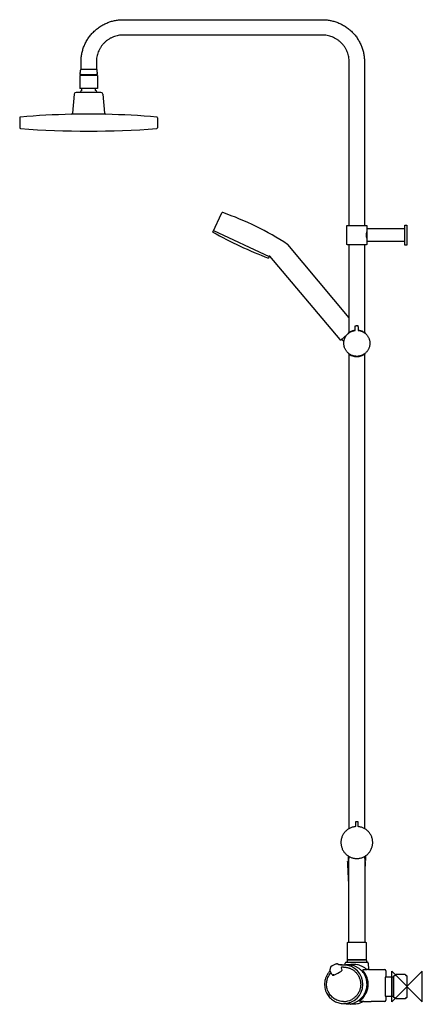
# Model space of a CAD drawing. Header units: millimetres. Extents: x -506 to 20, y -23 to 1262.
import ezdxf

# ---------------------------------------------------------------- set-up
doc = ezdxf.new("R2010")
doc.units = ezdxf.units.MM
doc.header["$MEASUREMENT"] = 0
doc.layers.add('ORIGIN', color=6, linetype='Continuous')
doc.layers.add('PLANNING', color=1, linetype='Continuous')

# ---------------------------------------------------------------- blocks, each defined once
blk = doc.blocks.new('731302-0011DB_r')
at = {"layer": 'ORIGIN'}
blk.add_lwpolyline([(-20, 20), (20, -20), (20, 20), (-20, -20), (-20, 20)], dxfattribs=at)
at = {"layer": 'PLANNING'}
for p, q in [((-427, 1188.9), (-427, 1171.9)), ((-404, 1188.9), (-404.1, 1171.9)), ((-404.1, 1171.9), (-427.1, 1171.9)), ((-253.4, 984.5), (-241.8, 1009.5)), ((-252.4, 986.7), (-179.9, 952.9)), ((-75.5, 872.7), (-155.6, 968.2)), ((-179.8, 953), (-180.9, 950.7)), ((-87.4, 844.2), (-179, 953.2)), ((-78.5, 850.4), (-86, 844.1)), ((-92, 29.8), (-90.9, 29.8)), ((-88.8, 28.7), (-87.7, 28.7)), ((-87.4, 28.7), (-85.1, 28.7)), ((-79.2, 28.5), (-84.2, 28.1)), ((-80.6, 28.4), (-80.5, 30.6)), ((-79.3, 31.8), (-51.7, 31.8)), ((-78.3, 34), (-78.3, 31.8)), ((-53.7, 35), (-77.3, 35)), ((-52.9, 34.7), (-52.9, 34.7)), ((-52.6, 31.8), (-52.6, 34)), ((-50.5, 30.6), (-50.3, 22.3)), ((-98.1, 16.2), (-100.6, 21.1)), ((-100.6, 20.3), (-100.2, 20.3)), ((-98.9, 17.3), (-98.6, 17.3)), ((-97.9, 16), (-97.8, 15.8)), ((-95.7, 15.3), (-96.5, 15.3)), ((-84.9, 23), (-85.7, 24.5)), ((-50.3, 22.3), (-29.2, 22.3)), ((-27.7, 20.8), (-27.7, 12.4)), ((-17, 14), (-16.5, 14.5)), ((-17, -14), (-17, 13.9)), ((-16.5, 14.5), (-15.5, 14.5)), ((-15.5, 14.5), (-14.7, 16)), ((-2.4, 16), (-14.6, 16)), ((-2.3, 16), (-1.5, 14.5)), ((-1.5, 14.5), (-0.5, 14.5)), ((-1.5, 14.4), (-1.5, 14.5)), ((-0.5, 14.5), (0, 14)), ((-0.5, 14.5), (-0.5, 14.4)), ((0, 14), (0, -14)), ((-28.5, 12.4), (-28.5, -12.4)), ((-17.5, 12.4), (-28.5, 12.4)), ((-17.5, -12.4), (-17.5, 12.4)), ((-28.5, -12.4), (-17.5, -12.4)), ((-27.7, -12.4), (-27.7, -17)), ((-84.4, -22.1), (-79.2, -22.5)), ((-74.7, -22.6), (-74.7, -22.6)), ((-74.5, -22.7), (-74.6, -22.7)), ((-73.8, -22.8), (-74, -22.8)), ((-73.6, -22.8), (-73.8, -22.8)), ((-73.5, -22.8), (-73.6, -22.8)), ((-73.3, -22.8), (-73.5, -22.8)), ((-29.2, -19.3), (-46.7, -19.3)), ((-16.5, -14.5), (-17, -14)), ((-15.5, -14.5), (-16.5, -14.5)), ((-14.7, -15.9), (-15.5, -14.5)), ((-2.4, -16), (-14.6, -16)), ((-1.5, -14.5), (-2.3, -15.9)), ((-0.5, -14.5), (-1.5, -14.5)), ((0, -14), (-0.5, -14.5))]:
    blk.add_line(p, q, dxfattribs=at)
for points in [[(-404, 1188.9), (-427, 1188.9)], [(-424.5, 1169.5), (-424.5, 1171.9)], [(-406.6, 1169.5), (-406.6, 1171.9)], [(-434.3, 1164.6), (-436.6, 1139.6)], [(-399.5, 1166.9), (-431.8, 1166.9)], [(-397, 1164.6), (-394.7, 1139.6)], [(-505.6, 1133.7), (-505.6, 1120.6)], [(-393.3, 1138.3), (-438.1, 1138.3)], [(-325.8, 1133.7), (-325.7, 1120.6)], [(-84.9, 844.3), (-84.9, 845.1)]]:
    blk.add_lwpolyline(points, dxfattribs=at)
for centre, radius, start, end in [((-425.3, 1189.6), 0.8, 89.2962, 238.6043), ((-405.8, 1189.6), 0.8, 301.3957, 90.7038), ((-420.1, 1164), 7, 128.2779, 155.7056), ((-410.9, 1164), 7, 24.2944, 51.7221), ((-431.8, 1164.4), 2.5, 89.9515, 174.9679), ((-399.5, 1164.4), 2.5, 5.0321, 90.0485), ((-504.6, 1133.7), 1, 94.9146, 179.9209), ((-415.7, 99.6), 1038.9, 91.2358, 94.9148), ((-438.1, 1139.8), 1.5, 271.4818, 354.4078), ((-415.7, 99.6), 1038.9, 91.2354, 91.2358), ((-393.2, 1139.8), 1.5, 185.5922, 268.5182), ((-415.7, 99.6), 1038.9, 85.0852, 88.7646), ((-326.8, 1133.7), 1, 0.0792, 85.0854), ((-504.5, 1120.7), 1.07, 179.9207, 265.9151), ((-415.7, 2365), 1248.6, 265.9151, 274.0849), ((-326.8, 1120.7), 1.07, 274.0849, 0.0794), ((-240.9, 1009.1), 1, 70.6962, 155.0002), ((-370.7, 638.3), 393.9, 56.9626, 70.6962), ((7.9, 1450.3), 534.1, 240.705, 249.295), ((-156.8, 967.1), 1.63, 43.277, 61.3789), ((-179.3, 952.8), 0.552, 47.6881, 162.6953), ((-86.7, 844.8), 1, 220, 309.9973), ((-98.4, 24.8), 1.51, 126.4215, 190.3732), ((-82.5, 3.2), 28.3, 110.7123, 126.4215), ((-92, 28.3), 1.48, 90.0004, 110.7123), ((-90.9, 28.3), 1.5, 45.9228, 90.1116), ((-88.1, 31.2), 2.48, 225.9228, 261.2594), ((-87.7, 26.5), 2.16, 80.7827, 89.5672), ((-82.7, 3.4), 24.7, 93.9425, 100.0319), ((-85.1, 27.5), 1.21, 32.4636, 90.2667), ((-82.7, 3.4), 24.7, 89.2314, 93.9426), ((-82.7, 3), 25.2, 269.2314, 89.2314), ((-79.3, 30.6), 1.2, 90, 178.5), ((-77.3, 34), 1, 136.1943, 180), ((-77.3, 34), 1, 90, 135.4078), ((-78.1, 34.7), 0.00976, 91.093, 180.5091), ((-53.7, 34), 1, 44.3511, 90), ((-53.7, 34), 1, 360, 43.8057), ((-51.7, 30.6), 1.2, 1.5, 90.0202), ((-99.6, 21.6), 1.21, 139.8663, 207.8574), ((-100.6, 20), 0.305, 96.724, 137.019), ((-102.4, 24.1), 2.53, 319.8784, 10.3486), ((-99.3, 17.1), 0.495, 89.9113, 140.3454), ((-99.3, 17.1), 0.494, 27.9483, 89.9113), ((-96.5, 17), 1.73, 207.8664, 269.8352), ((-96.1, 16.8), 1.98, 208.0417, 266.2136), ((-96.3, 16.8), 1.99, 273.7932, 298.4163), ((-95.7, 17.2), 1.94, 270.001, 296.923), ((-1092, 1857), 2094.4, 298.4163, 298.718), ((-85.3, 24.7), 0.5, 96.8521, 208.1289), ((-86.7, 22.1), 2.01, 298.718, 28.0012), ((-82.7, 3.4), 22, 90.0001, 96.8521), ((-76.8, 3.1), 26.1, 303.8276, 44.8094), ((-39.6, -105.7), 128.5, 97.912, 98.3532), ((-29.2, 20.8), 1.5, 0.0041, 89.9882), ((-82.7, 2.7), 22.1, 270.0121, 298.5836), ((-77.5, 2.6), 25.1, 266.0896, 298.5671), ((-71.6, -6.8), 16.1, 259.8116, 261.7318), ((-45.9, 87.2), 107, 261.1788, 264.4584), ((-56.2, -20.3), 1.02, 89.5645, 120.2598), ((-46.7, 2044.3), 2063.6, 269.7361, 270.0006), ((-29.2, -17.8), 1.5, 270.0011, 359.9996)]:
    blk.add_arc(centre, radius, start, end, dxfattribs=at)
for points, weights in [([(-425.5, 1206.8), (-425.4, 1261.7), (-370.5, 1261.7)], [1, 0.707723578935, 1]), ([(-110.5, 1261.7), (-55.5, 1261.7), (-55.5, 1206.7)], [1, 0.707106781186, 1]), ([(-370.5, 1241.7), (-405.4, 1241.7), (-405.5, 1206.8)], [1, 0.707723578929, 1]), ([(-75.5, 1206.7), (-75.5, 1241.7), (-110.5, 1241.7)], [1, 0.707106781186, 1]), ([(-78.5, 992.6), (-78.5, 993.1), (-78, 993.1)], [1, 0.707106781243, 1]), ([(-53, 993.1), (-52.5, 993.1), (-52.5, 992.6)], [1, 0.707106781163, 1]), ([(-78, 968.1), (-78.5, 968.1), (-78.5, 968.6)], [1, 0.707106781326, 1]), ([(-52.5, 968.6), (-52.5, 968.1), (-53, 968.1)], [1, 0.707106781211, 1]), ([(-67.8, 861.9), (-67.8, 862.4), (-67.3, 862.4)], [1, 0.731465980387, 1]), ([(-67.3, 862.4), (-65.9, 862.5), (-64.5, 862.5)], [1, 0.998114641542, 1]), ([(-64.5, 862.5), (-64, 862.4), (-64, 862)], [1, 0.73146597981, 1]), ([(-76.5, 852.9), (-72.7, 856), (-67.7, 856.6)], [1, 0.961288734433, 1]), ([(-68.1, 856.2), (-67.7, 856.3), (-67.7, 856.7)], [1, 0.757580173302, 1]), ([(-63.9, 856.8), (-63.9, 856.4), (-63.4, 856.3)], [1, 0.757580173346, 1]), ([(-67.3, 209.1), (-67.3, 208.7), (-67.8, 208.6)], [1, 0.745179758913, 1]), ([(-66.8, 215), (-67.3, 215), (-67.3, 214.5)], [1, 0.707106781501, 1]), ([(-63.6, 214.5), (-63.6, 215), (-64.1, 215)], [1, 0.707106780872, 1]), ([(-63.2, 208.6), (-63.6, 208.7), (-63.6, 209.1)], [1, 0.745180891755, 1]), ([(-77, 164.8), (-77, 164.5), (-76.7, 164.5)], [1, 0.707106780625, 1]), ([(-75.8, 165.6), (-75.9, 165.6), (-75.8, 165.6)], [0.946548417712, 0.970253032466, 1]), ([(-54, 164.8), (-54, 164.5), (-54.3, 164.5)], [1, 0.707106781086, 1]), ([(-55.2, 15.1), (-62.9, 29.6), (-79.2, 28.5)], [1, 0.78946811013, 0.881597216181]), ([(-82.7, 25.4), (-69.4, 25.4), (-63.1, 13.6)], [0.967832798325, 0.844859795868, 1]), ([(-63.1, 13.6), (-52.6, -6.1), (-72.1, -16.7)], [1, 0.707106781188, 1]), ([(-65.4, -19.4), (-43.2, -7.3), (-55.2, 15.1)], [1, 0.707106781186, 1]), ([(-50.3, 22.3), (-54.6, 22), (-57.3, 21.7)], [1, 0.999794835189, 1]), ([(-17, 13.9), (-17, 14), (-17, 14)], [1, 0.979909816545, 0.962575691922]), ([(-16.5, 14.5), (-16.5, 14.5), (-16.5, 14.4)], [0.961707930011, 0.979405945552, 1]), ([(-15.5, 14.5), (-15.5, 14.5), (-15.5, 14.4)], [0.989618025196, 0.993611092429, 1])]:
    blk.add_rational_spline(points, weights, degree=2, dxfattribs=at)
for points, degree in [([(-370.5, 1261.7), (-240.5, 1261.7), (-110.5, 1261.7)], 2), ([(-110.5, 1241.7), (-240.5, 1241.7), (-370.5, 1241.7)], 2), ([(-426.3, 1196.7), (-426.7, 1194.1), (-427, 1191.4)], 2), ([(-404.7, 1196.7), (-415.5, 1196.7), (-426.3, 1196.7)], 2), ([(-425.5, 1196.7), (-425.5, 1201.8), (-425.5, 1206.8)], 2), ([(-405.5, 1206.8), (-405.5, 1201.7), (-405.5, 1196.7)], 2), ([(-404, 1191.4), (-404.4, 1194), (-404.7, 1196.7)], 2), ([(-75.5, 993.1), (-75.5, 1099.9), (-75.5, 1206.7)], 2), ([(-55.5, 1206.7), (-55.5, 1099.9), (-55.5, 993.1)], 2), ([(-427, 1191.4), (-427, 1190.9), (-427, 1190.4)], 2), ([(-427, 1190.4), (-415.5, 1190.4), (-404, 1190.4)], 2), ([(-404, 1190.4), (-404, 1190.9), (-404, 1191.4)], 2), ([(-78.5, 968.6), (-78.5, 980.6), (-78.5, 992.6)], 2), ([(-78, 993.1), (-65.5, 993.1), (-53, 993.1)], 2), ([(-52.5, 992.6), (-52.5, 988.9), (-52.5, 985.2)], 2), ([(-3, 993.1), (-2.8, 993.4), (-2.5, 993.6)], 2), ([(-3, 968.1), (-3, 980.6), (-3, 993.1)], 2), ([(-2.5, 993.6), (-1.4, 993.6), (-0.2, 993.6)], 2), ([(0, 993.4), (0, 980.6), (0, 967.8)], 2), ([(-52.5, 985.2), (-52.2, 985.2), (-52, 985.2)], 2), ([(-52, 972.6), (-52, 980.6), (-52, 988.6)], 2), ([(-51.5, 989.1), (-50.6, 989.1), (-49.7, 989.1)], 2), ([(-49.7, 989.1), (-26.4, 989.1), (-3, 989.1)], 2), ([(-53, 968.1), (-65.5, 968.1), (-78, 968.1)], 2), ([(-75.5, 853.6), (-75.5, 910.9), (-75.5, 968.1)], 2), ([(-55.5, 968.1), (-55.5, 910.9), (-55.5, 853.6)], 2), ([(-52.5, 976.1), (-52.2, 976.1), (-52, 976.1)], 2), ([(-52.5, 976.1), (-52.5, 972.4), (-52.5, 968.6)], 2), ([(-3, 972.1), (-27.2, 972.1), (-51.5, 972.1)], 2), ([(-2.5, 967.6), (-2.8, 967.9), (-3, 968.1)], 2), ([(-0.2, 967.6), (-1.4, 967.6), (-2.5, 967.6)], 2), ([(-67.7, 856.7), (-67.7, 859.3), (-67.8, 861.9)], 2), ([(-64, 862), (-63.9, 859.4), (-63.9, 856.8)], 2), ([(-76.5, 852.4), (-76.5, 852.6), (-76.5, 852.9)], 2), ([(-54.5, 852.9), (-54.5, 852.6), (-54.5, 852.4)], 2), ([(-84.9, 844.3), (-83.6, 843), (-82.4, 841.6)], 2), ([(-82.4, 841), (-82.4, 841), (-82.4, 841)], 2), ([(-76.5, 826.5), (-76.5, 826.3), (-76.5, 826)], 2), ([(-75.5, 206.2), (-75.5, 515.7), (-75.5, 825.3)], 2), ([(-55.5, 825.3), (-55.5, 515.7), (-55.5, 206.2)], 2), ([(-54.5, 826), (-54.5, 826.3), (-54.5, 826.5)], 2), ([(-67.3, 214.5), (-67.3, 211.8), (-67.3, 209.1)], 2), ([(-64.1, 215), (-65.5, 215), (-66.8, 215)], 2), ([(-63.6, 209.1), (-63.6, 211.8), (-63.6, 214.5)], 2), ([(-77, 170.7), (-77, 167.8), (-77, 164.8)], 2), ([(-75.8, 170), (-75.8, 168.5), (-75.8, 167)], 2), ([(-55.2, 167), (-55.2, 168.5), (-55.2, 170)], 2), ([(-54, 170.7), (-54, 167.8), (-54, 164.8)], 2), ([(-76, 134), (-76.7, 148.5), (-77.5, 163)], 2), ([(-77, 163.5), (-76.4, 163.5), (-75.8, 163.5)], 2), ([(-76.7, 164.5), (-76.3, 164.5), (-75.8, 164.5)], 2), ([(-75.8, 165.6), (-75.8, 166.3), (-75.8, 167)], 2), ([(-75.8, 58.3), (-75.8, 111.9), (-75.8, 165.6)], 2), ([(-55.2, 167), (-55.2, 166.3), (-55.2, 165.6)], 2), ([(-55.2, 165.6), (-55.2, 111.9), (-55.2, 58.3)], 2), ([(-54.3, 164.5), (-54.7, 164.5), (-55.2, 164.5)], 2), ([(-55.2, 163.5), (-55.1, 163.5), (-55, 163.5)], 2), ([(-54.5, 163), (-54.8, 156.6), (-55.2, 150.2)], 2), ([(-75.8, 134), (-75.9, 134), (-76, 134)], 2), ([(-77.5, 57.7), (-77.3, 57.9), (-77.2, 58)], 2), ([(-77.5, 35.3), (-77.5, 46.5), (-77.5, 57.7)], 2), ([(-77.2, 58), (-65.5, 58), (-53.8, 58)], 2), ([(-75.5, 58), (-75.7, 58.1), (-75.8, 58.3)], 2), ([(-55.2, 58.3), (-55.3, 58.1), (-55.4, 58)], 2), ([(-53.8, 58), (-53.7, 57.9), (-53.5, 57.7)], 2), ([(-53.5, 57.7), (-53.5, 46.5), (-53.5, 35.3)], 2), ([(-77.5, 35.3), (-77.3, 35.1), (-77.2, 35)], 2), ([(-77.2, 35), (-65.5, 35), (-53.8, 35)], 2), ([(-53.8, 35), (-53.7, 35.1), (-53.5, 35.3)], 2), ([(-58.3, 21.5), (-58.3, 21.5), (-58.3, 21.5), (-58.3, 21.5)], 3)]:
    blk.add_open_spline(points, degree=degree, dxfattribs=at)
for points, weights, knots in [([(-0.2, 993.6), (-0.1, 993.6), (-0.1, 993.6), (0, 993.5), (0, 993.4)], [1, 0.923879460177, 1, 0.923879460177, 1], [129.9901168, 129.9901168, 129.9901168, 130.1471961, 130.1471961, 130.3042753, 130.3042753, 130.3042753]), ([(-52, 988.6), (-52, 988.9), (-51.9, 989), (-51.7, 989.1), (-51.5, 989.1)], [1, 0.923805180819, 1, 0.923805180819, 1], [52.7853973, 52.7853973, 52.7853973, 53.1780961, 53.1780961, 53.5707948, 53.5707948, 53.5707948]), ([(-51.5, 972.1), (-51.7, 972.1), (-51.9, 972.3), (-52, 972.4), (-52, 972.6)], [1, 0.923879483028, 1, 0.923879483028, 1], [36, 36, 36, 36.3926987, 36.3926987, 36.7853973, 36.7853973, 36.7853973]), ([(0, 967.8), (0, 967.8), (-0.1, 967.7), (-0.1, 967.6), (-0.2, 967.6)], [1, 0.923863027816, 1, 0.923863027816, 1], [155.9042753, 155.9042753, 155.9042753, 156.0613547, 156.0613547, 156.2184341, 156.2184341, 156.2184341]), ([(-63.4, 856.3), (-47.7, 854.4), (-48.5, 838.5), (-49.4, 822.7), (-65.2, 822.4), (-81.1, 822.2), (-82.4, 838), (-83.8, 853.8), (-68.1, 856.2)], [1, 0.731268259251, 1, 0.731268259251, 1, 0.731268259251, 1, 0.731268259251, 1], [2.256933, 2.256933, 2.256933, 27.682173, 27.682173, 53.107412, 53.107412, 78.532651, 78.532651, 103.957891, 103.957891, 103.957891]), ([(-67.8, 208.6), (-87.3, 206.5), (-86.2, 186.9), (-85.1, 167.2), (-65.5, 167.2), (-45.9, 167.2), (-44.8, 186.9), (-43.7, 206.5), (-63.2, 208.6)], [1, 0.726422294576, 1, 0.726422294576, 1, 0.726422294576, 1, 0.726422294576, 1], [177.162183, 177.162183, 177.162183, 208.606511, 208.606511, 240.050838, 240.050838, 271.495166, 271.495166, 302.939494, 302.939494, 302.939494]), ([(-77.5, 163), (-77.5, 163.2), (-77.3, 163.3), (-77.2, 163.5), (-77, 163.5)], [1, 0.91904419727, 1, 0.91904419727, 1], [29.0362274, 29.0362274, 29.0362274, 29.4414648, 29.4414648, 29.8467022, 29.8467022, 29.8467022]), ([(-55, 163.5), (-54.8, 163.5), (-54.7, 163.3), (-54.5, 163.2), (-54.5, 163)], [1, 0.919007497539, 1, 0.919007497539, 1], [0, 0, 0, 0.4052402, 0.4052402, 0.8104804, 0.8104804, 0.8104804])]:
    blk.add_rational_spline(points, weights, degree=2, knots=knots, dxfattribs=at)
for points, knots in [([(-52.5, 985.2), (-52.5, 985.1), (-52.6, 984.9), (-52.7, 984.5), (-52.9, 983.8), (-53.1, 982.8), (-53.3, 981.7), (-53.3, 980.6), (-53.3, 979.5), (-53.1, 978.4), (-52.9, 977.5), (-52.7, 976.8), (-52.6, 976.4), (-52.5, 976.2), (-52.5, 976.1)], [109.58995, 109.58995, 109.58995, 109.58995, 109.891379, 110.202967, 110.849176, 111.986071, 113.149474, 114.209944, 115.271505, 116.43619, 117.568743, 118.212515, 118.524575, 118.82791, 118.82791, 118.82791, 118.82791]), ([(-63.9, 856.7), (-62.9, 856.6), (-61.6, 856.4), (-59.7, 855.8), (-58, 855.1), (-56.4, 854.3), (-55.4, 853.6), (-54.9, 853.2), (-54.6, 853), (-54.5, 852.9)], [-1.838914, -1.838914, -1.838914, -1.838914, 1.049063, 2.051136, 4.250732, 6.39122, 7.433527, 7.944122, 8.423656, 8.423656, 8.423656, 8.423656]), ([(-76.5, 826), (-76.4, 825.9), (-76.2, 825.8), (-75.8, 825.5), (-75.1, 825), (-73.6, 824), (-71.3, 823), (-68.5, 822.3), (-66.5, 822.1), (-65.5, 822.1)], [0, 0, 0, 0, 0.347106, 0.714298, 1.532491, 3.033079, 5.985802, 8.947228, 11.914632, 11.914632, 11.914632, 11.914632]), ([(-65.5, 822.1), (-65, 822.1), (-64, 822.1), (-62.5, 822.3), (-61, 822.7), (-59.2, 823.2), (-56.9, 824.3), (-55.3, 825.4), (-54.5, 826)], [11.914632, 11.914632, 11.914632, 11.914632, 13.466232, 14.98846, 16.453301, 17.840296, 20.796343, 23.828886, 23.828886, 23.828886, 23.828886]), ([(-52.2, 22.2), (-54.1, 23.9), (-56.9, 25.7), (-61.2, 27.6), (-64.7, 28.6), (-68.3, 29.1), (-71.9, 29.1), (-74.1, 28.8), (-75.5, 28.4)], [54.065177, 54.065177, 54.065177, 54.065177, 61.696612, 63.853767, 68.322803, 72.579845, 74.683552, 79.132202, 79.132202, 79.132202, 79.132202]), ([(-100.8, 20.2), (-101.7, 19.3), (-103.3, 17.2), (-105.3, 13.8), (-106.7, 10.1), (-107.5, 6.3), (-107.7, 2.3), (-107.3, -1.6), (-106.3, -5.4), (-105.2, -7.8), (-104.6, -8.9)], [5.023829, 5.023829, 5.023829, 5.023829, 8.927745, 12.851537, 16.77712, 20.703446, 24.62912, 28.568553, 32.48826, 36.41304, 36.41304, 36.41304, 36.41304]), ([(-102.2, -7.6), (-102.8, -6.7), (-103.7, -4.6), (-104.5, -1.4), (-105, 1.9), (-104.9, 5.3), (-104.3, 8.6), (-103.2, 11.8), (-101.7, 14.8), (-100.4, 16.6), (-99.7, 17.4)], [60.143037, 60.143037, 60.143037, 60.143037, 63.491378, 66.828944, 70.169793, 73.512896, 76.856903, 80.20068, 83.543429, 86.868313, 86.868313, 86.868313, 86.868313]), ([(-104.6, -8.9), (-103.6, -10.8), (-101.2, -14.3), (-96.3, -18.4), (-91.5, -20.7), (-87.5, -21.7), (-85.4, -22), (-84.4, -22.1)], [36.41304, 36.41304, 36.41304, 36.41304, 42.735258, 49.036138, 55.334548, 58.470337, 61.616791, 61.616791, 61.616791, 61.616791]), ([(-82.7, -19.4), (-83.7, -19.4), (-85.7, -19.3), (-89.6, -18.5), (-94.2, -16.5), (-98.9, -12.7), (-101.3, -9.4), (-102.2, -7.6)], [36.185003, 36.185003, 36.185003, 36.185003, 39.170064, 42.161965, 48.140609, 54.138459, 60.143037, 60.143037, 60.143037, 60.143037]), ([(-74.6, -22.7), (-74.7, -22.6), (-74.8, -22.6), (-75.2, -22.6), (-75.8, -22.5), (-76.4, -22.5), (-76.8, -22.5)], [61.123221, 61.123221, 61.123221, 61.123221, 61.328148, 61.571483, 62.131554, 63.329376, 63.329376, 63.329376, 63.329376]), ([(-56.7, -19.4), (-57.3, -19.8), (-58.6, -20.4), (-61.2, -21.6), (-64.7, -22.6), (-68.3, -23.1), (-71.2, -23.1), (-72.6, -22.9), (-73.3, -22.8)], [42.546412, 42.546412, 42.546412, 42.546412, 44.63632, 46.793475, 51.262511, 55.519552, 57.62326, 59.802562, 59.802562, 59.802562, 59.802562]), ([(-27.7, -17), (-27.7, -17), (-27.6, -17.1), (-27.6, -17.3), (-27.6, -17.5), (-27.6, -17.7), (-27.7, -17.8), (-27.7, -17.8)], [3.9984592, 3.9984592, 3.9984592, 3.9984592, 4.1523093, 4.2898251, 4.5172221, 4.6963391, 4.8552434, 4.8552434, 4.8552434, 4.8552434])]:
    blk.add_open_spline(points, degree=3, knots=knots, dxfattribs=at)

msp = doc.modelspace()

# ---------------------------------------------------------------- block references
msp.add_blockref('731302-0011DB_r', (0, 0))

doc.saveas('drawing.dxf')
